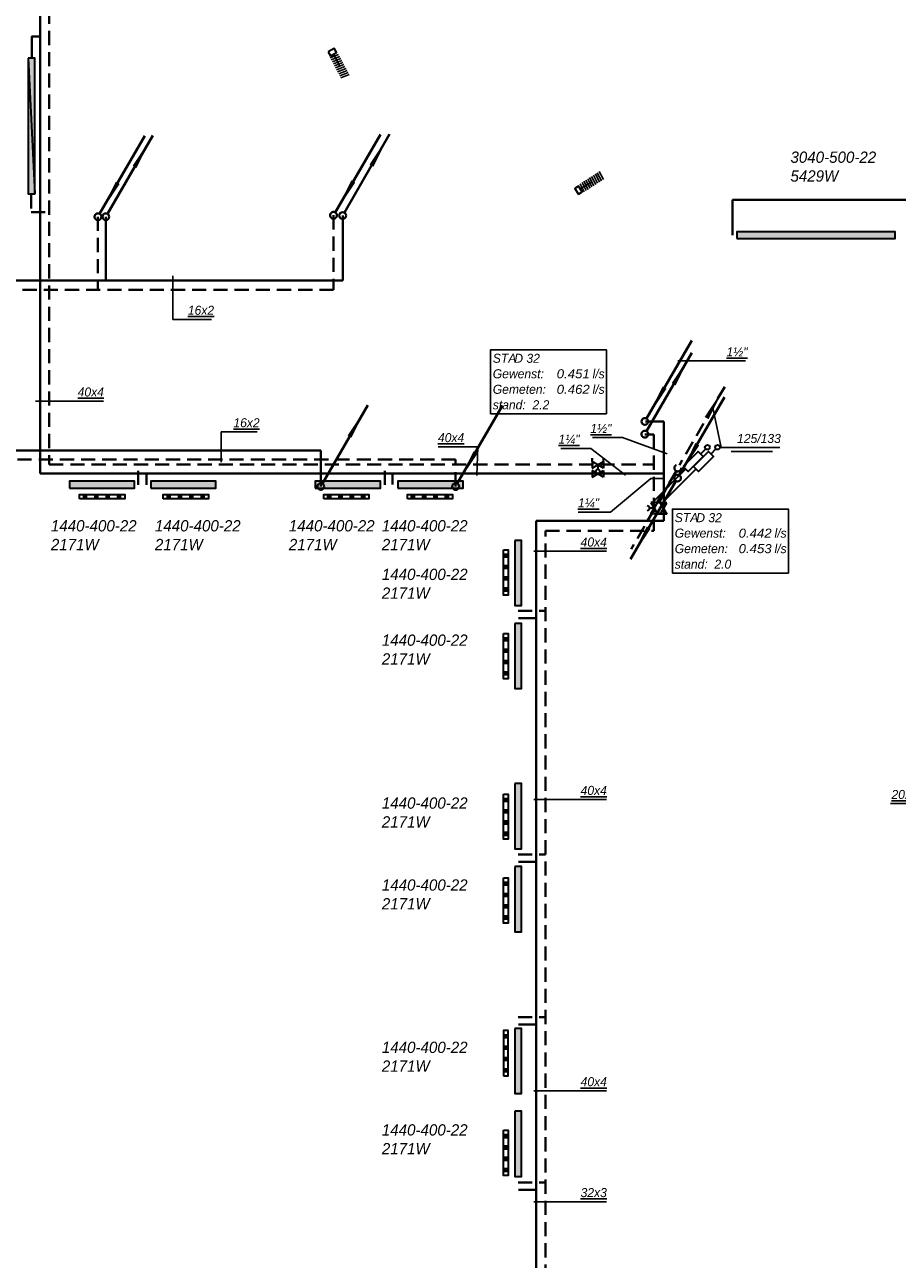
# Model space of a CAD drawing. Header units: millimetres. Extents: x -13501 to 278776, y 0 to 252300.
# Tile 74 of 132: x 195352 to 214646, y 23430 to 50719. Entities that reach past the tile are written whole.
import ezdxf
from ezdxf.enums import TextEntityAlignment as Align

# ---------------------------------------------------------------- set-up
doc = ezdxf.new("R2010")
doc.units = ezdxf.units.MM
doc.header["$LTSCALE"] = 100
doc.linetypes.add('B0305', pattern=[6, 3, -1.5, 0, -1.5])
doc.linetypes.add('B0703', pattern=[4.6875, 3.125, -1.5625])
doc.layers.get('0').update_dxf_attribs({"linetype": 'CONTINUOUS'})
for name, color, linetype, lineweight in [('WL56cv-groep AB-Noord-A', 72, 'CONTINUOUS', 40), ('WL56cv-groep AB-Noord-R', 72, 'B0703', 40), ('WL56cv-groep AB-Zuid-A', 5, 'CONTINUOUS', 40), ('WL56cv-groep C0+1-A', 6, 'CONTINUOUS', 40), ('WL56cv-groep C0+1-R', 6, 'B0703', 40), ('WL570---_LUCHT-D', 8, 'CONTINUOUS', 40)]:
    doc.layers.add(name, color=color, linetype=linetype, lineweight=lineweight)
for name, color, linetype, lineweight, true_color in [('WL56cv-groep voeding C-A', 7, 'CONTINUOUS', 40, 0x00a529), ('WL56cv-groep voeding C-R', 7, 'B0703', 40, 0x00a529), ('WL56cv-symbool', 7, 'CONTINUOUS', 35, 0x00a529), ('WL57vent-symbool', 7, 'CONTINUOUS', 35, 0x00a529)]:
    doc.layers.add(name, color=color, linetype=linetype, lineweight=lineweight, true_color=true_color)
for name, color, linetype in [('WL56cv-hartlijn', 7, 'B0305'), ('WL570---_DETAIL', 8, 'CONTINUOUS'), ('WT-tekst', 7, 'CONTINUOUS')]:
    doc.layers.add(name, color=color, linetype=linetype)
doc.styles.add('B-01', font='GOTHICI.TTF')
doc.dimstyles.new('schermer1-100', dxfattribs={"dimscale": 100, "dimtxt": 2, "dimasz": 2, "dimexe": 1, "dimexo": 1, "dimgap": 1, "dimtad": 1, "dimdec": 0, "dimzin": 0, "dimdsep": 46, "dimtxsty": 'B-01', "dimblk1": 'OBLIQUE', "dimblk2": 'OBLIQUE', "dimsah": 1, "dimcen": -3, "dimdle": 1, "dimclrd": 256, "dimclre": 256, "dimclrt": 256, "dimadec": 0, "dimazin": 0, "dimtfac": 0.75, "dimtdec": 0, "dimtmove": 0, "dimatfit": 1, "dimldrblk": 'NONE', "dimfxl": 1, "dimtvp": 1.5, "dimtolj": 1, "dimtzin": 0, "dimlwd": -1, "dimlwe": -1, "dimarcsym": 0})

# ---------------------------------------------------------------- blocks, each defined once
blk = doc.blocks.new('puk1440')
at = {"layer": 'WL56cv-symbool'}
blk.add_hatch(color=256, dxfattribs=at).paths.add_polyline_path([(720, 0), (720, 150), (-720, 150), (-720, 0)])
blk.add_lwpolyline([(-720, 0), (720, 0), (720, 150), (-720, 150)], close=True, dxfattribs=at)
blk = doc.blocks.new('C3')
for p, q in [((1038, 1797), (38, 65)), ((-34, -67), (-1030, -1792))]:
    blk.add_line(p, q)
for points in [[(1038, 1797, 0, 100, 0), (638, 1104, 100, 100, 0)], [(-30, -60, 0, 100, 0), (-430, -753, 100, 100, 0)]]:
    blk.add_lwpolyline(points, format="xyseb")
blk.add_circle((0, 0), 75)
blk = doc.blocks.new('C6')
for p, q in [((1037, 1790), (36, 66)), ((-38, -65), (-1039, -1789))]:
    blk.add_line(p, q)
for points in [[(37, 56, 0, 100, 0), (437, 749, 100, 100, 0)], [(-1039, -1789, 0, 100, 0), (-639, -1096, 100, 100, 0)]]:
    blk.add_lwpolyline(points, format="xyseb")
blk.add_circle((0, 0), 75)
blk = doc.blocks.new('I18')
at = {"layer": 'WL56cv-symbool'}
blk.add_hatch(color=256, dxfattribs=at).paths.add_polyline_path([(-1500, -75), (1500, -75), (1500, 75), (-1500, 75)])
blk.add_line((-1500, -75), (1500, 75), dxfattribs=at)
blk.add_lwpolyline([(-1500, -75), (1500, -75), (1500, 75), (-1500, 75)], close=True, dxfattribs=at)
blk = doc.blocks.new('_OBLIQUE')
at = {"color": 0, "linetype": 'ByBlock'}
blk.add_line((-0.5, -0.5), (0.5, 0.5), dxfattribs=at)
blk = doc.blocks.new('D1')
for p, q in [((2.5, 1.5), (-2.5, -1.5)), ((-2.5, 1.5), (2.5, -1.5)), ((-2.5, -1.5), (-2.5, 1.5)), ((2.5, -1.5), (2.5, 1.5))]:
    blk.add_line(p, q)
blk = doc.blocks.new('D2')
for p, q in [((2.5, 1.5), (-2.5, -1.5)), ((-2.5, 1.5), (2.5, -1.5)), ((-2.5, -1.5), (-2.5, 1.5)), ((0, 0), (0, 1.99)), ((2.5, -1.5), (2.5, 1.5)), ((-3, -2.5), (-2, -2.5)), ((-2.5, -1.5), (-2.5, -3)), ((2, -2.5), (3, -2.5)), ((2.5, -1.5), (2.5, -3))]:
    blk.add_line(p, q)
blk.add_arc((0, 3), 1.01, 180, 0)
blk = doc.blocks.new('C5')
blk.add_line((10.37, 17.9), (0.36, 0.66))
blk.add_lwpolyline([(0.37, 0.56, 0, 1, 0), (4.37, 7.49, 1, 1, 0)], format="xyseb")
blk.add_circle((0, 0), 0.75)
blk = doc.blocks.new('C2')
blk.add_line((10.37, 17.97), (0.38, 0.65))
blk.add_lwpolyline([(10.37, 17.97, 0, 1, 0), (6.37, 11.04, 1, 1, 0)], format="xyseb")
blk.add_circle((0, 0), 0.75)
blk = doc.blocks.new('_None')
blk = doc.blocks.new('e9')
for p, q in [((1150, 1152), (1037, 1040)), ((0, 0), (707, 707))]:
    blk.add_line(p, q)
blk.add_lwpolyline([(653, 761), (761, 653), (1093, 985), (985, 1093)], close=True)
blk.add_circle((1187, 1189), 52.2)
blk = doc.blocks.new('W-FLEX200')
at = {"layer": 'WL570---_DETAIL'}
blk.add_line((-9, -100), (9, 100), dxfattribs=at)
blk = doc.blocks.new('E-CONV')
at = {"layer": 'WL56cv-hartlijn'}
blk.add_lwpolyline([(48, -1), (640, -1)], dxfattribs=at)
at = {"layer": 'WL56cv-symbool'}
blk.add_lwpolyline([(-52, -77), (48, -77), (48, 73), (-52, 73)], close=True, dxfattribs=at)
for p in [(98, -1), (148, -1), (198, -1), (248, -1), (298, -1), (348, -1), (398, -1), (448, -1), (498, -1), (548, -1), (598, -1)]:
    blk.add_blockref('W-FLEX200', p, dxfattribs=at)
blk = doc.blocks.new('f3')
blk.add_lwpolyline([(0, 0), (25.64, 0), (25.64, 14.16), (0, 14.16)], close=True)
at = {"style": 'B-01'}
for s, p in [('STA', (0.5, 11.28)), ('Gewenst:', (0.5, 7.85)), ('l/s', (22.56, 7.84)), ('Gemeten:', (0.5, 4.42)), ('l/s', (22.56, 4.42)), ('stand:', (0.5, 0.99))]:
    blk.add_text(s, height=2, dxfattribs=at).set_placement(p)
for tag, p in [('TYPE', (5.26, 11.27)), ('STAND', (9.28, 0.99))]:
    blk.add_attdef(tag, p, '', height=2, dxfattribs=at)
for tag, width, p, p2 in [('GEW', 1.108251, (14.63, 7.84), (21.93, 7.84)), ('GEM', 1.127784, (14.63, 4.42), (21.93, 4.42))]:
    blk.add_attdef(tag, text='', height=2, dxfattribs=dict(at, width=width)).set_placement(p, p2, align=Align.FIT)

msp = doc.modelspace()

# ---------------------------------------------------------------- hatches: boundary and pattern name
at = {"layer": 'WL56cv-symbool'}
msp.add_hatch(color=256, dxfattribs=at).paths.add_polyline_path([(211099, 45991), (214597, 45991), (214597, 46141), (211099, 46141)])
at = {"layer": 'WL57vent-symbool'}
h = msp.add_hatch(dxfattribs=at)
h.set_pattern_fill('PLAST', color=256, scale=1000, angle=-90, style=0)
h.set_pattern_definition([(270, (139158.08, 102095.48), (250, -5e-14), []), (270, (139189.33, 102095.48), (250, -5e-14), []), (270, (139220.58, 102095.48), (250, -5e-14), [])])
h.paths.add_polyline_path([(196563, 40236), (196563, 40336), (197563, 40336), (197563, 40236)])
h = msp.add_hatch(dxfattribs=at)
h.set_pattern_fill('PLAST', color=256, scale=1000, angle=-90, style=0)
h.set_pattern_definition([(270, (141008.08, 102095.48), (250, -5e-14), []), (270, (141039.33, 102095.48), (250, -5e-14), []), (270, (141070.58, 102095.48), (250, -5e-14), [])])
h.paths.add_polyline_path([(198413, 40236), (198413, 40336), (199413, 40336), (199413, 40236)])
h = msp.add_hatch(dxfattribs=at)
h.set_pattern_fill('PLAST', color=256, scale=1000, angle=-90, style=0)
h.set_pattern_definition([(270, (144557.83, 102095.48), (250, -5e-14), []), (270, (144589.08, 102095.48), (250, -5e-14), []), (270, (144620.33, 102095.48), (250, -5e-14), [])])
h.paths.add_polyline_path([(201963, 40236), (201963, 40336), (202963, 40336), (202963, 40236)])
h = msp.add_hatch(dxfattribs=at)
h.set_pattern_fill('PLAST', color=256, scale=1000, angle=-90, style=0)
h.set_pattern_definition([(270, (146407.83, 102095.48), (250, -5e-14), []), (270, (146439.08, 102095.48), (250, -5e-14), []), (270, (146470.33, 102095.48), (250, -5e-14), [])])
h.paths.add_polyline_path([(203813, 40236), (203813, 40336), (204813, 40336), (204813, 40236)])
h = msp.add_hatch(dxfattribs=at)
h.set_pattern_fill('PLAST', color=256, scale=1000, angle=180, style=0)
h.set_pattern_definition([(180, (267800.96, 96517.82), (-3e-14, -250), []), (180, (267800.96, 96486.57), (-3e-14, -250), []), (180, (267800.96, 96455.32), (-3e-14, -250), [])])
h.paths.add_polyline_path([(205941, 39113), (206041, 39113), (206041, 38113), (205941, 38113)])
h = msp.add_hatch(dxfattribs=at)
h.set_pattern_fill('PLAST', color=256, scale=1000, angle=180, style=0)
h.set_pattern_definition([(180, (267800.96, 94667.82), (-3e-14, -250), []), (180, (267800.96, 94636.57), (-3e-14, -250), []), (180, (267800.96, 94605.32), (-3e-14, -250), [])])
h.paths.add_polyline_path([(205941, 37263), (206041, 37263), (206041, 36263), (205941, 36263)])
h = msp.add_hatch(dxfattribs=at)
h.set_pattern_fill('PLAST', color=256, scale=1000, angle=180, style=0)
h.set_pattern_definition([(180, (267800.96, 91117.82), (-3e-14, -250), []), (180, (267800.96, 91086.57), (-3e-14, -250), []), (180, (267800.96, 91055.32), (-3e-14, -250), [])])
h.paths.add_polyline_path([(205941, 33713), (206041, 33713), (206041, 32713), (205941, 32713)])
h = msp.add_hatch(dxfattribs=at)
h.set_pattern_fill('PLAST', color=256, scale=1000, angle=180, style=0)
h.set_pattern_definition([(180, (267800.96, 89267.82), (-3e-14, -250), []), (180, (267800.96, 89236.57), (-3e-14, -250), []), (180, (267800.96, 89205.32), (-3e-14, -250), [])])
h.paths.add_polyline_path([(205941, 31863), (206041, 31863), (206041, 30863), (205941, 30863)])
h = msp.add_hatch(dxfattribs=at)
h.set_pattern_fill('PLAST', color=256, scale=1000, style=0)
h.set_pattern_definition([(180, (267801.2, -29919.25), (0, 250), []), (180, (267801.2, -29888), (0, 250), []), (180, (267801.2, -29856.75), (0, 250), [])])
h.paths.add_polyline_path([(205941, 27486), (206041, 27486), (206041, 28486), (205941, 28486)])
h = msp.add_hatch(dxfattribs=at)
h.set_pattern_fill('PLAST', color=256, scale=1000, angle=180, style=0)
h.set_pattern_definition([(180, (267801.2, 83686.9), (-3e-14, -250), []), (180, (267801.2, 83655.65), (-3e-14, -250), []), (180, (267801.2, 83624.4), (-3e-14, -250), [])])
h.paths.add_polyline_path([(205941, 26282), (206041, 26282), (206041, 25282), (205941, 25282)])

# ---------------------------------------------------------------- linework, layer by layer
at = {"layer": 'WL56cv-groep AB-Noord-A'}
for p, q in [((195694, 72342), (195694, 40795)), ((209078, 41947), (209486, 41947)), ((209486, 41947), (209486, 39754)), ((195694, 40795), (209486, 40795)), ((198046, 40545), (198046, 40794)), ((203484, 40558), (203484, 40794)), ((206664, 13897), (206664, 39754)), ((206664, 39754), (209486, 39754)), ((206268, 37601), (206664, 37601)), ((206268, 32215), (206664, 32215)), ((206268, 28622), (206664, 28622)), ((206268, 24969), (206664, 24969))]:
    msp.add_line(p, q, dxfattribs=at)
msp.add_lwpolyline([(195512, 49968), (195512, 50459), (195694, 50459)], dxfattribs=at)
at = {"layer": 'WL56cv-groep AB-Noord-R'}
for p, q in [((195894, 72142), (195894, 40995)), ((209061, 41664), (209259, 41664)), ((209259, 41664), (209259, 39528)), ((195894, 40995), (209259, 40995)), ((197863, 40545), (197863, 40990)), ((203313, 40545), (203313, 40990)), ((206864, 14097), (206864, 39528)), ((206864, 39528), (209259, 39528)), ((206261, 37761), (206864, 37761)), ((206261, 32375), (206864, 32375)), ((206261, 28781), (206864, 28781)), ((206261, 25129), (206864, 25129))]:
    msp.add_line(p, q, dxfattribs=at)
msp.add_lwpolyline([(195494, 46966), (195494, 46572), (195894, 46572)], dxfattribs=at)
at = {"layer": 'WL56cv-groep AB-Zuid-A'}
for p in [(211003, 46070), (225248, 46849)]:
    msp.add_line(p, (211003, 46849), dxfattribs=at)
at = {"layer": 'WL56cv-groep C0+1-A'}
for p, q in [((197146, 46474), (197146, 45061)), ((202383, 46500), (202383, 45061)), ((202383, 45061), (178497, 45061)), ((201899, 41309), (178497, 41309)), ((201899, 40512), (201899, 41309))]:
    msp.add_line(p, q, dxfattribs=at)
at = {"layer": 'WL56cv-groep C0+1-R'}
for p, q in [((196973, 46474), (196973, 44861)), ((202181, 46505), (202181, 44861)), ((202181, 44861), (178297, 44861)), ((204881, 41109), (178297, 41109)), ((204881, 40512), (204881, 41109))]:
    msp.add_line(p, q, dxfattribs=at)
at = {"layer": 'WL56cv-symbool'}
msp.add_lwpolyline([(211099, 45991), (214597, 45991), (214597, 46141), (211099, 46141)], close=True, dxfattribs=at)
at = {"layer": 'WL57vent-symbool'}
for points in [[(196563, 40236), (196563, 40336), (197563, 40336), (197563, 40236)], [(198413, 40236), (198413, 40336), (199413, 40336), (199413, 40236)], [(201963, 40236), (201963, 40336), (202963, 40336), (202963, 40236)], [(203813, 40236), (203813, 40336), (204813, 40336), (204813, 40236)], [(205941, 39113), (206041, 39113), (206041, 38113), (205941, 38113)], [(205941, 37263), (206041, 37263), (206041, 36263), (205941, 36263)], [(205941, 33713), (206041, 33713), (206041, 32713), (205941, 32713)], [(205941, 31863), (206041, 31863), (206041, 30863), (205941, 30863)], [(205941, 27486), (206041, 27486), (206041, 28486), (205941, 28486)], [(205941, 26282), (206041, 26282), (206041, 25282), (205941, 25282)]]:
    msp.add_lwpolyline(points, close=True, dxfattribs=at)
at = {"layer": 'WT-tekst'}
msp.add_line((210976, 41285), (211885, 41285), dxfattribs=at)
msp.add_lwpolyline([(212045, 41371), (210751, 41371), (210561, 42287)], dxfattribs=at)

# ---------------------------------------------------------------- block references
at = {"layer": 'WL56cv-groep AB-Noord-A', "xscale": 100, "yscale": 100, "zscale": 100}
msp.add_blockref('C5', (209064, 41949), dxfattribs=at)
at = {"layer": 'WL56cv-groep AB-Noord-A', "rotation": 270}
msp.add_blockref('puk1440', (206189, 36766), dxfattribs=at)
at = {"layer": 'WL56cv-groep AB-Noord-R', "xscale": 100, "yscale": 100, "zscale": 100}
msp.add_blockref('C2', (209064, 41668), dxfattribs=at)
at = {"layer": 'WL56cv-groep C0+1-A', "xscale": 100, "yscale": 100, "zscale": 100}
for p in [(197146, 46474), (202383, 46500), (201899, 40512)]:
    msp.add_blockref('C2', p, dxfattribs=at)
at = {"layer": 'WL56cv-groep C0+1-R', "xscale": 100, "yscale": 100, "zscale": 100}
for p in [(196973, 46474), (202181, 46505), (204881, 40512)]:
    msp.add_blockref('C5', p, dxfattribs=at)
at = {"layer": 'WL56cv-groep voeding C-A'}
msp.add_blockref('C6', (209787, 40697), dxfattribs=at)
at = {"layer": 'WL56cv-groep voeding C-R'}
msp.add_blockref('C3', (209792, 40920), dxfattribs=at)
at = {"layer": 'WL56cv-symbool', "rotation": 270}
for name, p in [('I18', (195504, 48478)), ('puk1440', (206189, 38598)), ('puk1440', (206189, 33224)), ('puk1440', (206189, 31391)), ('puk1440', (206189, 27815)), ('puk1440', (206189, 25983))]:
    msp.add_blockref(name, p, dxfattribs=at)
at = {"layer": 'WL56cv-symbool'}
for name, p in [('e9', (209259, 40189)), ('e9', (209486, 40189)), ('puk1440', (197064, 40476)), ('puk1440', (198861, 40476)), ('puk1440', (202498, 40476)), ('puk1440', (204324, 40476))]:
    msp.add_blockref(name, p, dxfattribs=at)
at = {"layer": 'WL56cv-symbool', "xscale": 50, "yscale": 50, "zscale": 50}
for name, p, rotation in [('D2', (208025, 40988), 180), ('D1', (208025, 40789), 180), ('D2', (209268, 40032), 90), ('D1', (209477, 40023), 90)]:
    msp.add_blockref(name, p, dxfattribs=dict(at, rotation=rotation))
at = {"layer": 'WL570---_DETAIL', "rotation": 32.65035590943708}
msp.add_blockref('E-CONV', (207596, 47062), dxfattribs=at)
at = {"layer": 'WL570---_LUCHT-D', "rotation": 297.6835667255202}
msp.add_blockref('E-CONV', (202157, 50112), dxfattribs=at)
at = {"layer": 'WT-tekst'}
ref = msp.add_blockref('f3', (205652, 42118), dxfattribs=dict(at, xscale=100, yscale=100, zscale=100))
ref.add_attrib('GEW', '0.451', dxfattribs={"layer": '0', "height": 200, "style": 'B-01', "width": 1.052481}).set_placement((207115, 42903), (207846, 42903), align=Align.FIT)
ref.add_attrib('GEM', '0.462', dxfattribs={"layer": '0', "height": 200, "style": 'B-01', "width": 1.052481}).set_placement((207115, 42560), (207846, 42560), align=Align.FIT)
ref.add_attrib('STAND', '2.2', (206580, 42218), dxfattribs={"layer": '0', "height": 200, "style": 'B-01'})
ref.add_attrib('TYPE', 'D 32', (206178, 43245), dxfattribs={"layer": '0', "height": 200, "style": 'B-01'})
ref = msp.add_blockref('f3', (209675, 38596), dxfattribs=dict(at, xscale=100, yscale=100, zscale=100))
ref.add_attrib('GEW', '0.442', dxfattribs={"layer": '0', "height": 200, "style": 'B-01', "width": 1.052481}).set_placement((211137, 39380), (211868, 39380), align=Align.FIT)
ref.add_attrib('GEM', '0.453', dxfattribs={"layer": '0', "height": 200, "style": 'B-01', "width": 1.052481}).set_placement((211137, 39038), (211868, 39038), align=Align.FIT)
ref.add_attrib('STAND', '2.0', (210602, 38695), dxfattribs={"layer": '0', "height": 200, "style": 'B-01'})
ref.add_attrib('TYPE', 'D 32', (210201, 39722), dxfattribs={"layer": '0', "height": 200, "style": 'B-01'})

# ---------------------------------------------------------------- texts
at = {"layer": 'WT-tekst', "style": 'B-01'}
for s, p in [('3040-500-22', (212283, 47665)), ('5429W', (212283, 47250)), ('1440-400-22', (195932, 39518)), ('1440-400-22', (198232, 39518)), ('1440-400-22', (201193, 39518)), ('1440-400-22', (203249, 39518)), ('2171W', (195932, 39103)), ('2171W', (198232, 39103)), ('2171W', (201193, 39103)), ('2171W', (203249, 39103)), ('1440-400-22', (203249, 38444)), ('2171W', (203249, 38029)), ('1440-400-22', (203249, 36990)), ('2171W', (203249, 36575)), ('1440-400-22', (203249, 33389)), ('2171W', (203249, 32973)), ('1440-400-22', (203249, 31578)), ('2171W', (203249, 31163)), ('1440-400-22', (203249, 27990)), ('2171W', (203249, 27575)), ('1440-400-22', (203249, 26165)), ('2171W', (203249, 25750))]:
    msp.add_text(s, height=250, dxfattribs=at).set_placement(p)
at = {"layer": 'WT-tekst', "char_height": 200, "style": 'B-01'}
for s, insert, attachment_point in [('{\\L16x2}', (198960, 44304), 7), ('{\\L1½"}', (210868, 43386), 7), ('{\\L40x4}', (196524, 42498), 7), ('{\\L16x2}', (199967, 41817), 7), ('{\\L1½"}', (208326, 41696), 9), ('{\\L40x4}', (205070, 41489), 9), ('{\\L1¼"}', (207621, 41450), 9), ('125/133', (212070, 41470), 9), ('{\\L1¼"}', (207586, 40043), 7), ('{\\L40x4}', (207644, 39181), 7), ('{\\L40x4}', (207644, 33691), 7), ('{\\L20x2.25}', (215469, 33601), 9), ('{\\L40x4}', (207644, 27253), 7), ('{\\L32x3}', (207644, 24802), 7)]:
    msp.add_mtext(s, dxfattribs=dict(at, insert=insert, attachment_point=attachment_point))

# ---------------------------------------------------------------- leaders
at = {"layer": 'WT-tekst', "annotation_type": 0, "has_hookline": 1, "hookline_direction": 0, "text_width": 522}
for points in [[(198625, 45164), (198625, 44204), (198860, 44204)], [(199699, 41046), (199699, 41717), (199867, 41717)]]:
    msp.add_leader(points, dimstyle='schermer1-100', dxfattribs=at)
at = {"layer": 'WT-tekst', "has_arrowhead": 0, "annotation_type": 0, "has_hookline": 1}
for points, hookline_direction, text_width in [([(209790, 43286), (210768, 43286)], 0, 418), ([(195593, 42398), (196424, 42398)], 0, 573), ([(209556, 41235), (208573, 41596), (208426, 41596)], 1, 418), ([(205352, 40758), (205370, 41389), (205170, 41389)], 1, 573), ([(208637, 40762), (207868, 41350), (207721, 41350)], 1, 418), ([(209501, 40687), (209196, 40686), (208305, 39943), (208105, 39943)], 1, 418), ([(206612, 39081), (207544, 39081)], 0, 573), ([(206612, 33591), (207544, 33591)], 0, 573), ([(216563, 33501), (215569, 33501)], 1, 971), ([(206612, 27153), (207544, 27153)], 0, 573), ([(206612, 24702), (207544, 24702)], 0, 575)]:
    msp.add_leader(points, dimstyle='schermer1-100', dxfattribs=dict(at, hookline_direction=hookline_direction, text_width=text_width))

doc.saveas('drawing.dxf')
